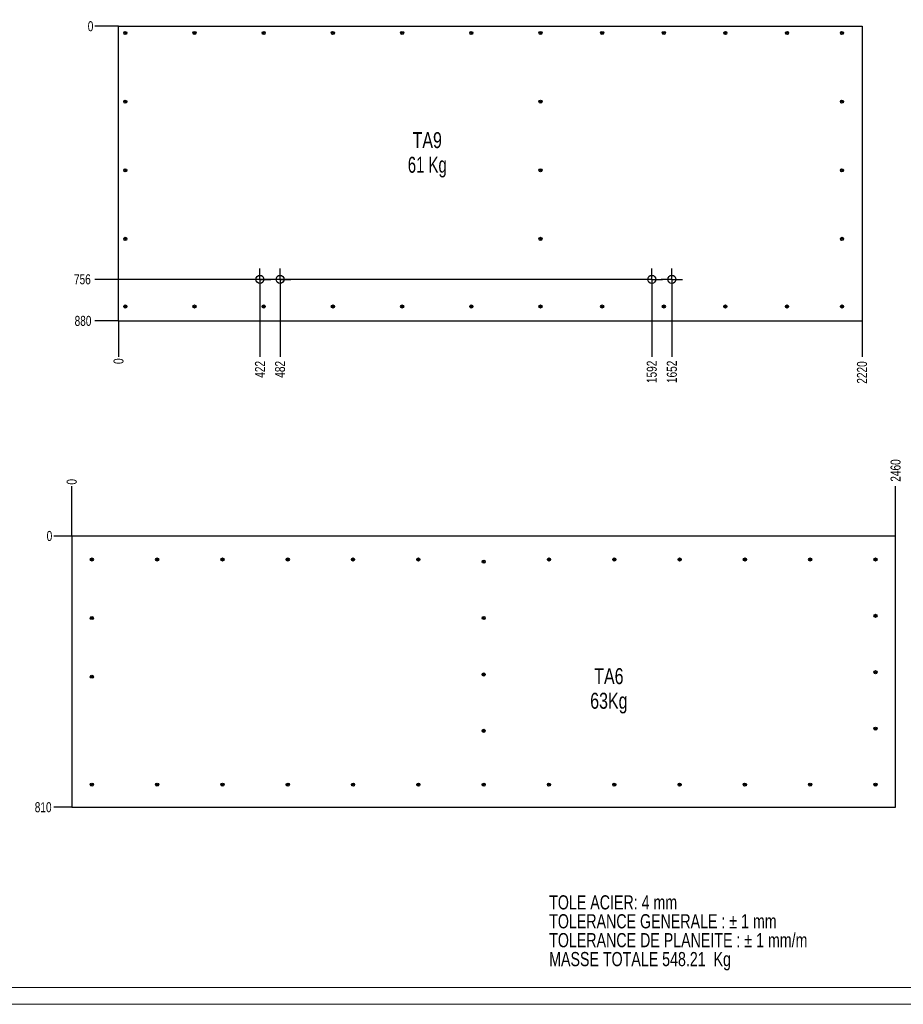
# Model space of a CAD drawing. Header units: millimetres. Extents: x 0 to 841, y 0 to 594.
# Tile 2 of 15: x 271 to 535, y 0 to 294. Entities that reach past the tile are written whole.
import ezdxf

# ---------------------------------------------------------------- set-up
doc = ezdxf.new("R2010")
doc.units = ezdxf.units.MM
doc.header["$PDSIZE"] = -1
doc.linetypes.add('CENTERX2', pattern=[20.32, 12.7, -2.54, 2.54, -2.54])
for name, color, linetype in [('COTES', 1, 'Continuous'), ('NOTES', 6, 'Continuous'), ('TRAIT-MIXTES', 3, 'CENTERX2')]:
    doc.layers.add(name, color=color, linetype=linetype)
doc.layers.add('TRAIT-FORT', color=4, linetype='Continuous', lineweight=25)
doc.styles.add('SLDTEXTSTYLE0', font='TXT', dxfattribs={"width": 0.75})
doc.styles.add('SLDTEXTSTYLE3', font='TXT', dxfattribs={"width": 0.7})
doc.dimstyles.new('SLDDIMSTYLE11', dxfattribs={"dimtxt": 3, "dimasz": 2, "dimexe": 0, "dimexo": 0.0625, "dimgap": 0.75, "dimtad": 0, "dimtih": 1, "dimtoh": 1, "dimdec": 0, "dimlfac": 10, "dimrnd": 1e-09, "dimdsep": 46, "dimtxsty": 'SLDTEXTSTYLE0', "dimsah": 1, "dimcen": 0.09, "dimadec": 0, "dimazin": 2, "dimtfac": 1, "dimtdec": 0, "dimtofl": 0, "dimtmove": 0, "dimatfit": 3, "dimfxl": 1, "dimfrac": 2, "dimtolj": 1, "dimtzin": 12, "dimarcsym": 0})
doc.dimstyles.new('SLDDIMSTYLE4', dxfattribs={"dimtxt": 3, "dimasz": 0.333333, "dimexe": 0, "dimexo": 0.0625, "dimgap": 0.75, "dimtad": 0, "dimtih": 1, "dimtoh": 1, "dimdec": 0, "dimlfac": 10, "dimrnd": 1e-09, "dimdsep": 46, "dimtxsty": 'SLDTEXTSTYLE0', "dimblk1": 'ORIGIN', "dimblk2": 'ORIGIN', "dimsah": 1, "dimcen": 0.09, "dimadec": 0, "dimazin": 2, "dimtfac": 1, "dimtdec": 0, "dimtofl": 0, "dimtmove": 0, "dimatfit": 3, "dimldrblk": 'ORIGIN', "dimfxl": 1, "dimfrac": 2, "dimtolj": 1, "dimtzin": 12, "dimarcsym": 0})
doc.dimstyles.new('SLDDIMSTYLE5', dxfattribs={"dimtxt": 3, "dimasz": 2, "dimexe": 0, "dimexo": 0.0625, "dimgap": 0.75, "dimtad": 0, "dimtih": 1, "dimtoh": 1, "dimdec": 0, "dimlfac": 10, "dimrnd": 1e-09, "dimzin": 12, "dimdsep": 46, "dimtxsty": 'SLDTEXTSTYLE0', "dimsah": 1, "dimcen": 0.09, "dimadec": 0, "dimazin": 3, "dimtfac": 1, "dimtdec": 0, "dimtofl": 0, "dimtmove": 0, "dimatfit": 3, "dimfxl": 1, "dimfrac": 2, "dimtolj": 1, "dimtzin": 12, "dimarcsym": 0})

# ---------------------------------------------------------------- blocks, each defined once
blk = doc.blocks.new('SW_NOTE_0')
at = {"layer": 'NOTES', "color": 0, "char_height": 4.2333, "attachment_point": 1, "style": 'SLDTEXTSTYLE0'}
for s, insert in [('TOLE ACIER: 4 mm', (0, 5.46)), ('TOLERANCE GENERALE : ± 1 mm', (0, -0.19)), ('TOLERANCE DE PLANEITE : ± 1 mm/m', (0, -5.83)), ('MASSE TOTALE 548.21  Kg', (0, -11.48))]:
    blk.add_mtext(s, dxfattribs=dict(at, insert=insert))
blk = doc.blocks.new('_D_134')
at = {"layer": 'COTES', "color": 0, "lineweight": -2, "transparency": 16777216}
blk.add_line((286.55, 139.84), (281.27, 139.84), dxfattribs=at)
at = {"layer": 'Defpoints', "color": 0, "transparency": 16777216}
for p in [(281.27, 139.84), (286.62, 139.84), (286.62, 139.84)]:
    blk.add_point(p, dxfattribs=at)
at = {"layer": 'COTES', "color": 0, "transparency": 16777216, "insert": (279.96, 139.84), "char_height": 3, "attachment_point": 5, "style": 'SLDTEXTSTYLE0'}
blk.add_mtext('\\A1;0', dxfattribs=at)
blk = doc.blocks.new('_Origin')
at = {"color": 0, "linetype": 'ByBlock', "lineweight": -2}
blk.add_line((0, 0), (-1, 0), dxfattribs=at)
blk.add_circle((0, 0), 0.5, dxfattribs=at)
blk = doc.blocks.new('_D_135')
at = {"layer": 'COTES', "color": 0, "lineweight": -2, "transparency": 16777216}
blk.add_line((286.55, 58.84), (281.27, 58.84), dxfattribs=at)
at = {"layer": 'Defpoints', "color": 0, "transparency": 16777216}
for p in [(286.62, 139.84), (281.27, 58.84), (286.62, 58.84)]:
    blk.add_point(p, dxfattribs=at)
at = {"layer": 'COTES', "color": 0, "transparency": 16777216, "insert": (278.08, 58.84), "char_height": 3, "attachment_point": 5, "style": 'SLDTEXTSTYLE0'}
blk.add_mtext('\\A1;810', dxfattribs=at)
blk = doc.blocks.new('_D_136')
at = {"layer": 'COTES', "color": 0, "lineweight": -2, "transparency": 16777216}
blk.add_line((286.62, 139.9), (286.62, 154.72), dxfattribs=at)
at = {"layer": 'Defpoints', "color": 0, "transparency": 16777216}
for p in [(286.62, 154.72), (286.62, 139.84), (286.62, 139.84)]:
    blk.add_point(p, dxfattribs=at)
at = {"layer": 'COTES', "color": 0, "transparency": 16777216, "insert": (286.62, 156.03), "char_height": 3, "attachment_point": 5, "rotation": 90, "style": 'SLDTEXTSTYLE0'}
blk.add_mtext('\\A1;0', dxfattribs=at)
blk = doc.blocks.new('_D_137')
at = {"layer": 'COTES', "color": 0, "lineweight": -2, "transparency": 16777216}
blk.add_line((532.62, 139.9), (532.62, 154.72), dxfattribs=at)
at = {"layer": 'Defpoints', "color": 0, "transparency": 16777216}
for p in [(532.62, 154.72), (286.62, 139.84), (532.62, 139.84)]:
    blk.add_point(p, dxfattribs=at)
at = {"layer": 'COTES', "color": 0, "transparency": 16777216, "insert": (532.62, 159.41), "char_height": 3, "attachment_point": 5, "rotation": 90, "style": 'SLDTEXTSTYLE0'}
blk.add_mtext('\\A1;2460', dxfattribs=at)
blk = doc.blocks.new('SW_NOTE_18')
at = {"layer": 'NOTES', "color": 0, "char_height": 4.762, "attachment_point": 2, "style": 'SLDTEXTSTYLE0'}
for s, insert in [('TA6', (5.43, 6.14)), ('63Kg', (5.43, -1.21))]:
    blk.add_mtext(s, dxfattribs=dict(at, insert=insert))
blk = doc.blocks.new('_D_138')
at = {"layer": 'COTES', "color": 0, "lineweight": -2, "transparency": 16777216}
blk.add_line((300.54, 292.07), (293.54, 292.07), dxfattribs=at)
at = {"layer": 'Defpoints', "color": 0, "transparency": 16777216}
for p in [(293.54, 292.07), (300.6, 292.07), (300.6, 292.07)]:
    blk.add_point(p, dxfattribs=at)
at = {"layer": 'COTES', "color": 0, "transparency": 16777216, "insert": (292.23, 292.07), "char_height": 3, "attachment_point": 5, "style": 'SLDTEXTSTYLE0'}
blk.add_mtext('\\A1;0', dxfattribs=at)
blk = doc.blocks.new('_D_139')
at = {"layer": 'COTES', "color": 0, "lineweight": -2, "transparency": 16777216}
blk.add_line((456.55, 216.49), (293.54, 216.49), dxfattribs=at)
at = {"layer": 'Defpoints', "color": 0, "transparency": 16777216}
for p in [(300.6, 292.07), (293.54, 216.49), (456.62, 216.49)]:
    blk.add_point(p, dxfattribs=at)
at = {"layer": 'COTES', "color": 0, "transparency": 16777216, "insert": (289.79, 216.49), "char_height": 3, "attachment_point": 5, "style": 'SLDTEXTSTYLE0'}
blk.add_mtext('\\A1;756', dxfattribs=at)
blk = doc.blocks.new('_D_140')
at = {"layer": 'COTES', "color": 0, "lineweight": -2, "transparency": 16777216}
blk.add_line((300.54, 204.08), (293.54, 204.08), dxfattribs=at)
at = {"layer": 'Defpoints', "color": 0, "transparency": 16777216}
for p in [(300.6, 292.07), (293.54, 204.08), (300.6, 204.08)]:
    blk.add_point(p, dxfattribs=at)
at = {"layer": 'COTES', "color": 0, "transparency": 16777216, "insert": (289.98, 204.08), "char_height": 3, "attachment_point": 5, "style": 'SLDTEXTSTYLE0'}
blk.add_mtext('\\A1;880', dxfattribs=at)
blk = doc.blocks.new('_D_141')
at = {"layer": 'COTES', "color": 0, "lineweight": -2, "transparency": 16777216}
blk.add_line((300.6, 204.02), (300.6, 193.37), dxfattribs=at)
at = {"layer": 'Defpoints', "color": 0, "transparency": 16777216}
for p in [(300.6, 204.08), (300.6, 204.08), (300.6, 193.37)]:
    blk.add_point(p, dxfattribs=at)
at = {"layer": 'COTES', "color": 0, "transparency": 16777216, "insert": (300.6, 192.06), "char_height": 3, "attachment_point": 5, "rotation": 90, "style": 'SLDTEXTSTYLE0'}
blk.add_mtext('\\A1;0', dxfattribs=at)
blk = doc.blocks.new('_D_142')
at = {"layer": 'COTES', "color": 0, "lineweight": -2, "transparency": 16777216}
blk.add_line((342.82, 213.23), (342.82, 193.37), dxfattribs=at)
at = {"layer": 'Defpoints', "color": 0, "transparency": 16777216}
for p in [(342.82, 213.29), (300.6, 204.08), (342.82, 193.37)]:
    blk.add_point(p, dxfattribs=at)
at = {"layer": 'COTES', "color": 0, "transparency": 16777216, "insert": (342.82, 189.62), "char_height": 3, "attachment_point": 5, "rotation": 90, "style": 'SLDTEXTSTYLE0'}
blk.add_mtext('\\A1;422', dxfattribs=at)
blk = doc.blocks.new('_D_143')
at = {"layer": 'COTES', "color": 0, "lineweight": -2, "transparency": 16777216}
blk.add_line((348.82, 213.23), (348.82, 193.37), dxfattribs=at)
at = {"layer": 'Defpoints', "color": 0, "transparency": 16777216}
for p in [(348.82, 213.29), (300.6, 204.08), (348.82, 193.37)]:
    blk.add_point(p, dxfattribs=at)
at = {"layer": 'COTES', "color": 0, "transparency": 16777216, "insert": (348.82, 189.62), "char_height": 3, "attachment_point": 5, "rotation": 90, "style": 'SLDTEXTSTYLE0'}
blk.add_mtext('\\A1;482', dxfattribs=at)
blk = doc.blocks.new('_D_144')
at = {"layer": 'COTES', "color": 0, "lineweight": -2, "transparency": 16777216}
blk.add_line((459.82, 213.23), (459.82, 193.37), dxfattribs=at)
at = {"layer": 'Defpoints', "color": 0, "transparency": 16777216}
for p in [(459.82, 213.29), (300.6, 204.08), (459.82, 193.37)]:
    blk.add_point(p, dxfattribs=at)
at = {"layer": 'COTES', "color": 0, "transparency": 16777216, "insert": (459.82, 188.87), "char_height": 3, "attachment_point": 5, "rotation": 90, "style": 'SLDTEXTSTYLE0'}
blk.add_mtext('\\A1;1592', dxfattribs=at)
blk = doc.blocks.new('_D_145')
at = {"layer": 'COTES', "color": 0, "lineweight": -2, "transparency": 16777216}
blk.add_line((465.82, 213.23), (465.82, 193.37), dxfattribs=at)
at = {"layer": 'Defpoints', "color": 0, "transparency": 16777216}
for p in [(465.82, 213.29), (300.6, 204.08), (465.82, 193.37)]:
    blk.add_point(p, dxfattribs=at)
at = {"layer": 'COTES', "color": 0, "transparency": 16777216, "insert": (465.82, 188.87), "char_height": 3, "attachment_point": 5, "rotation": 90, "style": 'SLDTEXTSTYLE0'}
blk.add_mtext('\\A1;1652', dxfattribs=at)
blk = doc.blocks.new('_D_146')
at = {"layer": 'COTES', "color": 0, "lineweight": -2, "transparency": 16777216}
blk.add_line((522.59, 204.02), (522.59, 193.37), dxfattribs=at)
at = {"layer": 'Defpoints', "color": 0, "transparency": 16777216}
for p in [(300.6, 204.08), (522.59, 204.08), (522.59, 193.37)]:
    blk.add_point(p, dxfattribs=at)
at = {"layer": 'COTES', "color": 0, "transparency": 16777216, "insert": (522.59, 188.68), "char_height": 3, "attachment_point": 5, "rotation": 90, "style": 'SLDTEXTSTYLE0'}
blk.add_mtext('\\A1;2220', dxfattribs=at)
blk = doc.blocks.new('SW_NOTE_19')
at = {"layer": 'NOTES', "color": 0, "char_height": 4.762, "attachment_point": 2}
for s, insert, style in [('TA9', (5.43, 6.14), 'SLDTEXTSTYLE0'), ('61 Kg', (5.44, -1.21), 'SLDTEXTSTYLE3')]:
    blk.add_mtext(s, dxfattribs=dict(at, insert=insert, style=style))
blk = doc.blocks.new('SW_CENTERMARKSYMBOL_43')
at = {"layer": 'TRAIT-MIXTES', "color": 0}
for p, q in [((0, 2), (0, 3.2)), ((-2, 0), (-3.2, 0)), ((0, 0), (-2, 0)), ((0, 0), (0, 2)), ((0, 0), (0, -2)), ((0, 0), (2, 0)), ((2, 0), (3.2, 0)), ((0, -2), (0, -3.2))]:
    blk.add_line(p, q, dxfattribs=at)
blk = doc.blocks.new('SW_CENTERMARKSYMBOL_44')
at = {"layer": 'TRAIT-MIXTES', "color": 0}
for p, q in [((0, 2), (0, 3.2)), ((-2, 0), (-3.2, 0)), ((0, 0), (-2, 0)), ((0, 0), (0, 2)), ((0, 0), (0, -2)), ((0, 0), (2, 0)), ((2, 0), (3.2, 0)), ((0, -2), (0, -3.2))]:
    blk.add_line(p, q, dxfattribs=at)
blk = doc.blocks.new('SW_CENTERMARKSYMBOL_45')
at = {"layer": 'TRAIT-MIXTES', "color": 0}
for p, q in [((0, 2), (0, 3.2)), ((-2, 0), (-3.2, 0)), ((0, 0), (-2, 0)), ((0, 0), (0, 2)), ((0, 0), (0, -2)), ((0, 0), (2, 0)), ((2, 0), (3.2, 0)), ((0, -2), (0, -3.2))]:
    blk.add_line(p, q, dxfattribs=at)
blk = doc.blocks.new('SW_CENTERMARKSYMBOL_46')
at = {"layer": 'TRAIT-MIXTES', "color": 0}
for p, q in [((0, 2), (0, 3.2)), ((-2, 0), (-3.2, 0)), ((0, 0), (-2, 0)), ((0, 0), (0, 2)), ((0, 0), (0, -2)), ((0, 0), (2, 0)), ((2, 0), (3.2, 0)), ((0, -2), (0, -3.2))]:
    blk.add_line(p, q, dxfattribs=at)

msp = doc.modelspace()

# ---------------------------------------------------------------- linework, layer by layer
at = {"lineweight": 18}
for p, q in [((836, 5), (5, 5)), ((841, 0), (0, 0))]:
    msp.add_line(p, q, dxfattribs=at)
at = {"layer": 'TRAIT-FORT', "lineweight": 25}
for p, q in [((300.60406, 204.08153), (300.60406, 292.07153)), ((300.60406, 292.07153), (522.59406, 292.07153)), ((522.59406, 292.07153), (522.59406, 204.08153)), ((300.60406, 204.08153), (522.59406, 204.08153)), ((286.61588, 139.83934), (286.61588, 58.83934)), ((532.61588, 139.83934), (286.61588, 139.83934)), ((532.61588, 58.83934), (532.61588, 139.83934)), ((286.61588, 58.83934), (532.61588, 58.83934))]:
    msp.add_line(p, q, dxfattribs=at)
for centre, radius in [((302.59406, 290.07153), 0.47), ((302.59406, 290.07153), 0.225), ((323.26072, 290.07153), 0.47), ((323.26072, 290.07153), 0.225), ((343.92739, 290.07153), 0.47), ((343.92739, 290.07153), 0.225), ((364.59406, 290.07153), 0.47), ((364.59406, 290.07153), 0.225), ((385.26072, 290.07153), 0.47), ((385.26072, 290.07153), 0.225), ((405.92739, 290.07153), 0.47), ((405.92739, 290.07153), 0.225), ((426.59406, 290.07153), 0.47), ((426.59406, 290.07153), 0.225), ((444.99406, 290.07153), 0.47), ((444.99406, 290.07153), 0.225), ((463.39406, 290.07153), 0.47), ((463.39406, 290.07153), 0.225), ((481.79406, 290.07153), 0.47), ((481.79406, 290.07153), 0.225), ((500.19406, 290.07153), 0.47), ((500.19406, 290.07153), 0.225), ((516.59406, 290.07153), 0.47), ((516.59406, 290.07153), 0.225), ((302.59406, 269.57403), 0.47), ((302.59406, 269.57403), 0.225), ((426.59406, 269.57403), 0.47), ((426.59406, 269.57403), 0.225), ((516.59406, 269.57403), 0.47), ((516.59406, 269.57403), 0.225), ((302.59406, 249.07653), 0.47), ((302.59406, 249.07653), 0.225), ((426.59406, 249.07653), 0.47), ((426.59406, 249.07653), 0.225), ((516.59406, 249.07653), 0.47), ((516.59406, 249.07653), 0.225), ((302.59406, 228.57903), 0.47), ((302.59406, 228.57903), 0.225), ((426.59406, 228.57903), 0.47), ((426.59406, 228.57903), 0.225), ((516.59406, 228.57903), 0.47), ((516.59406, 228.57903), 0.225), ((342.81545, 216.49274), 1.2), ((348.81545, 216.49274), 1.2), ((459.81545, 216.49274), 1.2), ((465.81545, 216.49274), 1.2), ((302.59406, 208.37903), 0.47), ((323.26072, 208.37903), 0.47), ((343.92739, 208.37903), 0.47), ((364.59406, 208.37903), 0.47), ((385.26072, 208.37903), 0.47), ((405.92739, 208.37903), 0.47), ((426.59406, 208.37903), 0.47), ((444.99406, 208.37903), 0.47), ((463.39406, 208.37903), 0.47), ((481.79406, 208.37903), 0.47), ((500.19406, 208.37903), 0.47), ((516.59406, 208.37903), 0.47), ((302.59406, 208.37903), 0.225), ((323.26072, 208.37903), 0.225), ((343.92739, 208.37903), 0.225), ((364.59406, 208.37903), 0.225), ((385.26072, 208.37903), 0.225), ((405.92739, 208.37903), 0.225), ((426.59406, 208.37903), 0.225), ((444.99406, 208.37903), 0.225), ((463.39406, 208.37903), 0.225), ((481.79406, 208.37903), 0.225), ((500.19406, 208.37903), 0.225), ((516.59406, 208.37903), 0.225), ((292.61588, 132.83934), 0.47), ((292.61588, 132.83934), 0.225), ((312.11588, 132.83934), 0.47), ((312.11588, 132.83934), 0.225), ((331.61588, 132.83934), 0.47), ((331.61588, 132.83934), 0.225), ((351.11588, 132.83934), 0.47), ((351.11588, 132.83934), 0.225), ((370.61588, 132.83934), 0.47), ((370.61588, 132.83934), 0.225), ((390.11588, 132.83934), 0.47), ((390.11588, 132.83934), 0.225), ((409.61588, 132.17268), 0.47), ((409.61588, 132.17268), 0.225), ((429.11588, 132.83934), 0.47), ((429.11588, 132.83934), 0.225), ((448.61588, 132.83934), 0.47), ((448.61588, 132.83934), 0.225), ((468.11588, 132.83934), 0.47), ((468.11588, 132.83934), 0.225), ((487.61588, 132.83934), 0.47), ((487.61588, 132.83934), 0.225), ((507.11588, 132.83934), 0.47), ((507.11588, 132.83934), 0.225), ((526.61588, 132.83934), 0.47), ((526.61588, 132.83934), 0.225), ((292.61588, 115.33934), 0.47), ((292.61588, 115.33934), 0.225), ((409.61588, 115.33934), 0.47), ((409.61588, 115.33934), 0.225), ((526.61588, 116.00601), 0.47), ((526.61588, 116.00601), 0.225), ((292.61588, 97.83934), 0.47), ((292.61588, 97.83934), 0.225), ((409.61588, 98.50601), 0.47), ((409.61588, 98.50601), 0.225), ((526.61588, 99.17268), 0.47), ((526.61588, 99.17268), 0.225), ((526.61588, 82.33934), 0.47), ((526.61588, 82.33934), 0.225), ((409.61588, 81.67268), 0.47), ((409.61588, 81.67268), 0.225), ((292.60174, 65.60699), 0.47), ((292.60174, 65.60699), 0.225), ((312.11588, 65.60699), 0.47), ((312.11588, 65.60699), 0.225), ((331.61588, 65.60699), 0.47), ((331.61588, 65.60699), 0.225), ((351.11588, 65.60699), 0.47), ((351.11588, 65.60699), 0.225), ((370.61588, 65.60699), 0.47), ((370.61588, 65.60699), 0.225), ((390.11588, 65.60699), 0.47), ((390.11588, 65.60699), 0.225), ((409.61588, 65.60699), 0.47), ((409.61588, 65.60699), 0.225), ((429.11588, 65.60699), 0.47), ((429.11588, 65.60699), 0.225), ((448.61588, 65.60699), 0.47), ((448.61588, 65.60699), 0.225), ((468.11588, 65.60699), 0.47), ((468.11588, 65.60699), 0.225), ((487.61588, 65.60699), 0.47), ((487.61588, 65.60699), 0.225), ((507.11588, 65.60699), 0.47), ((507.11588, 65.60699), 0.225), ((526.61588, 65.60699), 0.47), ((526.61588, 65.60699), 0.225)]:
    msp.add_circle(centre, radius, dxfattribs=at)

# ---------------------------------------------------------------- block references
at = {"layer": 'NOTES'}
for name, p in [('SW_NOTE_19', (387.337, 254.3126)), ('SW_NOTE_18', (441.56572, 94.23988)), ('SW_NOTE_0', (429.17104, 27.1021))]:
    msp.add_blockref(name, p, dxfattribs=at)
at = {"layer": 'TRAIT-MIXTES'}
for name, p in [('SW_CENTERMARKSYMBOL_43', (342.81545, 216.49274)), ('SW_CENTERMARKSYMBOL_44', (348.81545, 216.49274)), ('SW_CENTERMARKSYMBOL_45', (459.81545, 216.49274)), ('SW_CENTERMARKSYMBOL_46', (465.81545, 216.49274))]:
    msp.add_blockref(name, p, dxfattribs=at)

# ---------------------------------------------------------------- dimensions: what is measured, and where the dimension line sits
at = {"layer": 'COTES'}
for feature_location, offset, dtype, origin, dimstyle, picture, middle in [((300.6040555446, 292.0715326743), (-7.0601954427, 0), 0, (300.6040555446, 292.0715326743), 'SLDDIMSTYLE4', '_D_138', (292.2313601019, 292.0715326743)), ((456.61545, 216.49274), (-163.07159, 0), 0, (300.60406, 292.07153), 'SLDDIMSTYLE5', '_D_139', (289.79386, 216.49274)), ((300.60406, 204.08153), (-7.0602, 0), 0, (300.60406, 292.07153), 'SLDDIMSTYLE5', '_D_140', (289.98136, 204.08153)), ((342.81545, 213.29274), (0, -19.92455), 1, (300.60406, 204.08153), 'SLDDIMSTYLE5', '_D_142', (342.81545, 189.61819)), ((348.81545, 213.29274), (0, -19.92455), 1, (300.60406, 204.08153), 'SLDDIMSTYLE5', '_D_143', (348.81545, 189.61819)), ((459.81545, 213.29274), (0, -19.92455), 1, (300.60406, 204.08153), 'SLDDIMSTYLE5', '_D_144', (459.81545, 188.86819)), ((465.81545, 213.29274), (0, -19.92455), 1, (300.60406, 204.08153), 'SLDDIMSTYLE5', '_D_145', (465.81545, 188.86819)), ((300.6040555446, 204.0815326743), (0, -10.7133453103), 1, (300.6040555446, 204.0815326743), 'SLDDIMSTYLE4', '_D_141', (300.6040555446, 192.0556873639)), ((522.59406, 204.08153), (0, -10.71335), 1, (300.60406, 204.08153), 'SLDDIMSTYLE5', '_D_146', (522.59406, 188.68069)), ((532.61588, 139.83934), (0, 14.88137), 1, (286.61588, 139.83934), 'SLDDIMSTYLE11', '_D_137', (532.61588, 159.40821)), ((286.6158760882, 139.8393437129), (0, 14.8813665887), 1, (286.6158760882, 139.8393437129), 'SLDDIMSTYLE4', '_D_136', (286.6158760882, 156.0332103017)), ((286.6158760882, 139.8393437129), (-5.3453741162, 0), 0, (286.6158760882, 139.8393437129), 'SLDDIMSTYLE4', '_D_134', (279.958001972, 139.8393437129)), ((286.61588, 58.83934), (-5.34537, 0), 0, (286.61588, 139.83934), 'SLDDIMSTYLE5', '_D_135', (278.083, 58.83934))]:
    dim = msp.add_ordinate_dim(feature_location=feature_location, offset=offset, dtype=dtype, origin=origin, dimstyle=dimstyle, dxfattribs=at)
    dim.commit()
    dim.dimension.update_dxf_attribs({"geometry": picture, "text_midpoint": middle})

doc.saveas('drawing.dxf')
